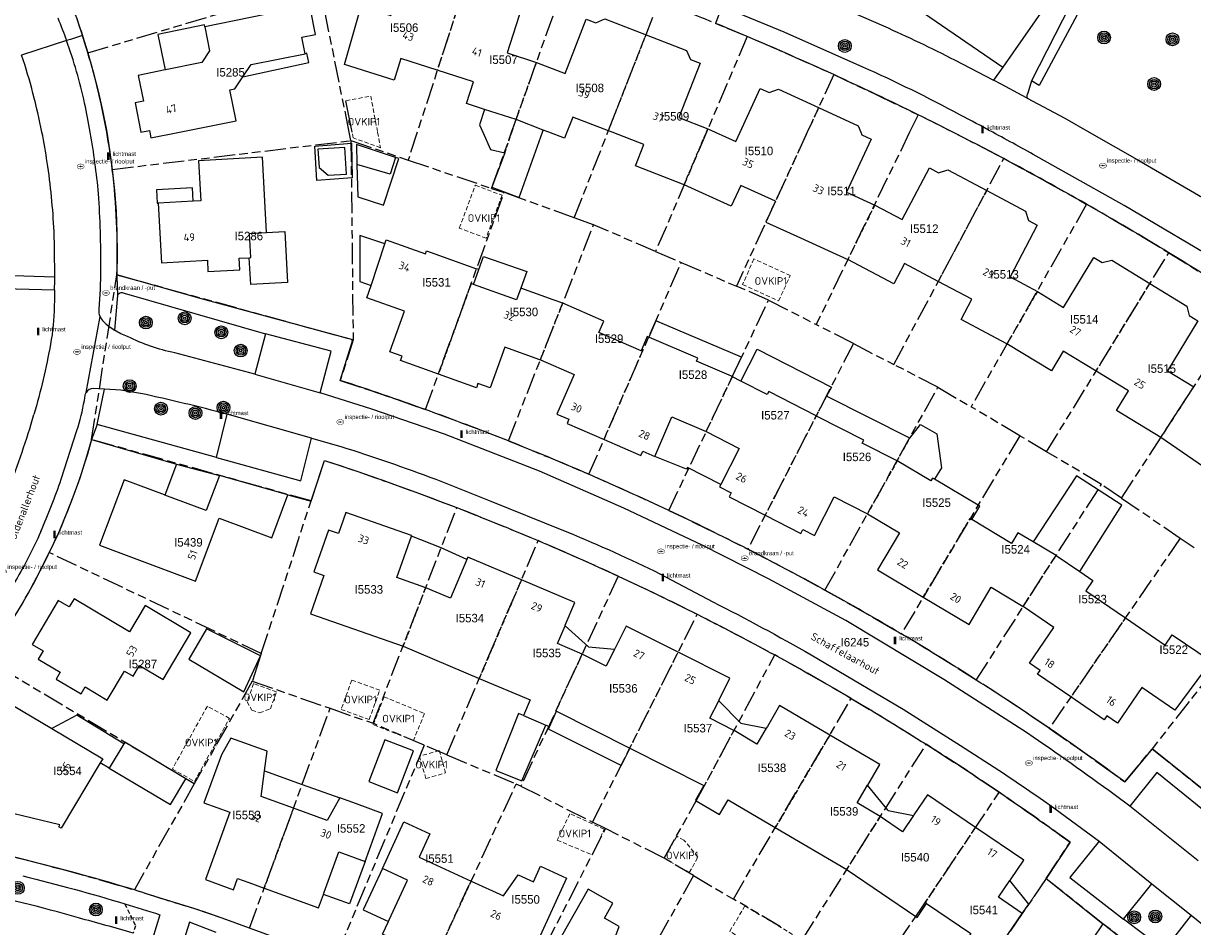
# Model space of a CAD drawing. Extents: x 168491 to 169507, y 481494 to 482503.
# Tile 72 of 108: x 169019 to 169156, y 481907 to 482013. Entities that reach past the tile are written whole.
import ezdxf
from ezdxf.enums import TextEntityAlignment as Align

# ---------------------------------------------------------------- set-up
doc = ezdxf.new("R2010")
doc.units = 0
doc.header["$LTSCALE"] = 0.5
doc.linetypes.add('KAD', pattern=[12, 5, -1, 2, -1, 2, -1])
doc.linetypes.add('STIPPELFIJN', pattern=[1.5, 1, -0.5])
doc.layers.get('0').update_dxf_attribs({"linetype": 'CONTINUOUS'})
for name, color, linetype in [('G01', 3, 'KAD'), ('G_BTD', 3, 'CONTINUOUS'), ('G_GBIP1', 7, 'CONTINUOUS'), ('G_PNDMV', 1, 'CONTINUOUS'), ('G_VGO', 7, 'CONTINUOUS'), ('G_WGD', 2, 'CONTINUOUS'), ('GMV', 8, 'CONTINUOUS'), ('LSHD', 7, 'CONTINUOUS'), ('NAR', 7, 'CONTINUOUS'), ('ORL', 7, 'CONTINUOUS'), ('OVKIP1', 7, 'CONTINUOUS'), ('PPAL', 7, 'CONTINUOUS'), ('PPUT', 7, 'CONTINUOUS'), ('PVGO', 7, 'CONTINUOUS'), ('Z01', 2, 'CONTINUOUS')]:
    doc.layers.add(name, color=color, linetype=linetype)
doc.layers.add('OBWVM', color=7, linetype='CONTINUOUS', lineweight=70)
doc.styles.add('ISO', font='isocpeur.ttf', dxfattribs={"height": 1})

# ---------------------------------------------------------------- blocks, each defined once
blk = doc.blocks.new('put')
at = {"linetype": 'ByBlock', "lineweight": -2}
h = blk.add_hatch(color=0, dxfattribs=at)
h.dxf.hatch_style = 1
edge = h.paths.add_edge_path()
edge.add_spline(control_points=[(0.44, 0), (0.44, 0.04), (0.43, 0.09), (0.36, 0.2), (0.28, 0.26), (0.09, 0.32), (-0.02, 0.33), (-0.22, 0.29), (-0.31, 0.24), (-0.42, 0.12), (-0.44, 0.06), (-0.44, -0.06), (-0.42, -0.12), (-0.33, -0.22), (-0.28, -0.26), (-0.1, -0.33), (0.04, -0.33), (0.27, -0.27), (0.37, -0.2), (0.43, -0.08), (0.44, -0.04), (0.44, 0)], knot_values=[0, 0, 0, 0, 0.380029, 0.380029, 1.118666, 1.118666, 1.857303, 1.857303, 2.59594, 2.59594, 3.13294, 3.13294, 3.66994, 3.66994, 4.20694, 4.20694, 5.079565, 5.079565, 5.952189, 5.952189, 6.283185, 6.283185, 6.283185, 6.283185], degree=3, periodic=0)
edge = h.paths.add_edge_path(flags=16)
edge.add_ellipse((0, 0), major_axis=(0.392, 0), ratio=0.689655, start_angle=0, end_angle=360)
h = blk.add_hatch(color=0, dxfattribs=at)
h.dxf.hatch_style = 1
h.paths.add_polyline_path([(-0.1, 0, -0.096396), (-0.09, 0.04), (-0.25, 0.04, 1), (-0.25, -0.04), (-0.09, -0.04, -0.096396)])
at = {"linetype": 'ByBlock', "lineweight": -2, "true_color": 0x681648}
h = blk.add_hatch(color=219, dxfattribs=at)
h.dxf.hatch_style = 1
h.paths.add_polyline_path([(0.1, 0, 1), (-0.1, 0, 1)])
at = {"linetype": 'ByBlock', "lineweight": -2}
h = blk.add_hatch(color=0, dxfattribs=at)
h.dxf.hatch_style = 1
h.paths.add_polyline_path([(0.25, 0.04), (0.09, 0.04, -0.096396), (0.1, 0, -0.096396), (0.09, -0.04), (0.25, -0.04, 1)])
at = {"color": 0, "linetype": 'ByBlock', "lineweight": -2}
blk.add_attdef('PUT', (0.5, 0.35), '', height=0.5, dxfattribs=at)
blk = doc.blocks.new('PAAL')
at = {"linetype": 'ByBlock', "lineweight": -2}
h = blk.add_hatch(color=0, dxfattribs=at)
h.dxf.hatch_style = 1
h.paths.add_polyline_path([(0.15, 0.8), (-0.15, 0.8), (-0.15, -0.1), (0, -0.1, -0.414214), (-0.1, 0, -1), (0.1, 0, -0.414214), (0, -0.1), (0.15, -0.1)])
at = {"linetype": 'ByBlock', "lineweight": -2, "true_color": 0x681648}
h = blk.add_hatch(color=219, dxfattribs=at)
h.dxf.hatch_style = 1
h.paths.add_polyline_path([(-0.1, 0, 1), (0.1, 0, 1)])
at = {"color": 0, "linetype": 'ByBlock', "lineweight": -2}
blk.add_attdef('PAAL', (0.5, 0.35), '', height=0.5, dxfattribs=at)
blk = doc.blocks.new('BOOM')
at = {"color": 0}
for radius in [0.75, 0.55, 0.35, 0.15]:
    blk.add_circle((0, 0), radius, dxfattribs=at)

msp = doc.modelspace()

# ---------------------------------------------------------------- linework, layer by layer
at = {"layer": 'G01'}
for p, q in [((169072.832, 482022.844), (169065.4355, 482000)), ((169076.5036, 482000), (169083.365, 482019.284)), ((169026.814, 482009.314), (169053.944, 482017.436)), ((169057.4624, 482000), (169053.944, 482017.436)), ((169087.7845, 482000), (169093.826, 482015.398)), ((169104.115, 482011.226), (169099.3418, 482000)), ((169114.277, 482006.752), (169111.172, 482000)), ((169124.174, 482002.045), (169123.1804, 482000)), ((169029.675, 481995.637), (169057.662, 481999.011)), ((169057.662, 481999.011), (169057.4624, 482000)), ((169057.662, 481999.011), (169057.92, 481975.634)), ((169057.662, 481999.011), (169064.378, 481996.734)), ((169065.4355, 482000), (169064.378, 481996.734)), ((169074.161, 481993.416), (169076.5036, 482000)), ((169083.844, 481989.957), (169087.7845, 482000)), ((169099.3418, 482000), (169093.392, 481986.007)), ((169111.172, 482000), (169102.863, 481981.932)), ((169123.1804, 482000), (169112.218, 481977.437)), ((169064.378, 481996.734), (169074.161, 481993.416)), ((169121.332, 481972.747), (169134.212, 481996.903)), ((169074.161, 481993.416), (169075.619, 481992.922)), ((169066.415, 481967.453), (169075.619, 481992.922)), ((169083.844, 481989.957), (169075.619, 481992.922)), ((169143.925, 481991.549), (169130.383, 481967.777)), ((169086.121, 481989.136), (169083.844, 481989.957)), ((169076.126, 481963.779), (169086.121, 481989.136)), ((169093.392, 481986.007), (169086.121, 481989.136)), ((169093.392, 481986.007), (169096.396, 481984.715)), ((169139.235, 481962.513), (169153.568, 481985.86)), ((169085.56, 481959.865), (169096.396, 481984.715)), ((169096.396, 481984.715), (169102.863, 481981.932)), ((169027.254, 481963.939), (169030.215, 481983.279)), ((169030.215, 481983.279), (169057.92, 481975.634)), ((169106.638, 481980.308), (169102.863, 481981.932)), ((169094.938, 481955.623), (169106.638, 481980.308)), ((169106.638, 481980.308), (169112.218, 481977.437)), ((169148.028, 481957.076), (169162.901, 481979.985)), ((169116.575, 481975.195), (169112.218, 481977.437)), ((169116.575, 481975.195), (169104.185, 481951.085)), ((169116.575, 481975.195), (169121.332, 481972.747)), ((169126.489, 481970.093), (169121.332, 481972.747)), ((169113.25, 481946.273), (169126.489, 481970.093)), ((169126.489, 481970.093), (169130.383, 481967.777)), ((169136.081, 481964.388), (169130.383, 481967.777)), ((169052.989, 481956.74), (169027.254, 481963.939)), ((169136.081, 481964.388), (169122.198, 481941.148)), ((169139.235, 481962.513), (169136.081, 481964.388)), ((169145.673, 481958.684), (169139.235, 481962.513)), ((169130.997, 481935.725), (169145.673, 481958.684)), ((169148.028, 481957.076), (169145.673, 481958.684)), ((169047.15, 481938.822), (169052.989, 481956.74)), ((169148.028, 481957.076), (169154.916, 481952.374)), ((169060.262, 481930.649), (169070.074, 481955.952)), ((169154.916, 481952.374), (169139.55, 481930.066)), ((169154.916, 481952.374), (169156.543, 481951.263)), ((169068.901, 481926.963), (169079.61, 481952.085)), ((169047.15, 481938.822), (169022.291, 481950.672)), ((169089.013, 481947.912), (169077.584, 481923.29)), ((169085.988, 481919.062), (169098.277, 481943.439)), ((169039.294, 481923.552), (169015.033, 481938.034)), ((169046.098, 481935.592), (169039.294, 481923.552)), ((169046.098, 481935.592), (169055.221, 481932.408)), ((169102.503, 481910.033), (169116.331, 481933.571)), ((169045.761, 481906.62), (169055.221, 481932.408)), ((169055.221, 481932.408), (169060.262, 481930.649)), ((169066.253, 481928.093), (169060.262, 481930.649)), ((169066.253, 481928.093), (169055.697, 481902.753)), ((169068.901, 481926.963), (169066.253, 481928.093)), ((169110.597, 481905.27), (169125.124, 481928.19)), ((169151.604, 481927.667), (169172.234, 481911.168)), ((169068.901, 481926.963), (169077.032, 481923.524)), ((169039.294, 481923.552), (169032.263, 481911.11)), ((169065.439, 481898.528), (169077.032, 481923.524)), ((169077.584, 481923.29), (169077.032, 481923.524)), ((169077.584, 481923.29), (169085.988, 481919.062)), ((169075.032, 481893.838), (169087.504, 481918.293)), ((169087.504, 481918.293), (169085.988, 481919.062)), ((169094.392, 481914.823), (169087.504, 481918.293)), ((169097.846, 481912.783), (169094.392, 481914.823)), ((169097.846, 481912.783), (169084.404, 481888.829)), ((169097.846, 481912.783), (169102.503, 481910.033)), ((169108.026, 481906.785), (169102.503, 481910.033))]:
    msp.add_line(p, q, dxfattribs=at)
for points in [[(169104.115, 482011.226), (169098.985, 482013.349), (169093.826, 482015.398)], [(169025.508, 482013.309), (169026.186, 482011.32), (169026.814, 482009.314)], [(169114.277, 482006.752), (169110.904, 482008.276), (169107.517, 482009.767), (169104.115, 482011.226)], [(169026.814, 482009.314), (169027.453, 482007.072), (169028.027, 482004.812), (169028.537, 482002.537), (169028.982, 482000.248), (169029.0228, 482000)], [(169114.277, 482006.752), (169119.242, 482004.434), (169124.174, 482002.045)], [(169128.2463, 482000), (169124.174, 482002.045)], [(169029.0228, 482000), (169029.361, 481997.947), (169029.675, 481995.637)], [(169134.212, 481996.903), (169133.37, 481997.35), (169128.788, 481999.728), (169128.2463, 482000)], [(169134.212, 481996.903), (169139.087, 481994.261), (169143.925, 481991.549)], [(169029.675, 481995.637), (169029.933, 481993.174), (169030.116, 481990.705), (169030.224, 481988.231), (169030.257, 481985.755), (169030.215, 481983.279)], [(169143.925, 481991.549), (169147.157, 481989.683), (169150.372, 481987.787), (169153.568, 481985.86)], [(169153.568, 481985.86), (169158.255, 481982.955), (169162.901, 481979.985)], [(169057.92, 481975.634), (169056.414, 481970.873), (169059.76, 481969.769), (169063.094, 481968.628), (169066.415, 481967.453)], [(169076.126, 481963.779), (169072.902, 481965.037), (169069.665, 481966.262), (169066.415, 481967.453)], [(169027.254, 481963.939), (169026.588, 481961.671), (169025.856, 481959.424), (169025.06, 481957.198), (169024.2, 481954.996), (169023.277, 481952.82), (169022.291, 481950.672)], [(169076.126, 481963.779), (169080.858, 481961.858), (169085.56, 481959.865)], [(169052.989, 481956.74), (169054.564, 481961.493), (169058.468, 481960.182), (169062.354, 481958.822), (169066.223, 481957.412), (169070.074, 481955.952)], [(169094.938, 481955.623), (169090.265, 481957.78), (169085.56, 481959.865)], [(169070.074, 481955.952), (169073.266, 481954.697), (169076.445, 481953.408), (169079.61, 481952.085)], [(169094.938, 481955.623), (169098.036, 481954.143), (169101.119, 481952.63), (169104.185, 481951.085)], [(169089.013, 481947.912), (169085.893, 481949.336), (169082.759, 481950.727), (169079.61, 481952.085)], [(169104.185, 481951.085), (169107.224, 481949.513), (169110.245, 481947.909), (169113.25, 481946.273)], [(169015.033, 481938.034), (169016.36, 481940.144), (169017.652, 481942.277), (169018.907, 481944.322), (169020.099, 481946.404), (169021.228, 481948.521), (169022.291, 481950.672)], [(169089.013, 481947.912), (169092.117, 481946.453), (169095.205, 481944.962), (169098.277, 481943.439)], [(169113.25, 481946.273), (169116.251, 481944.596), (169119.233, 481942.888), (169122.198, 481941.148)], [(169098.277, 481943.439), (169101.32, 481941.88), (169104.347, 481940.29), (169107.357, 481938.667)], [(169130.997, 481935.725), (169128.083, 481937.563), (169125.15, 481939.371), (169122.198, 481941.148)], [(169047.15, 481938.822), (169046.88, 481937.993), (169046.098, 481935.592)], [(169094.392, 481914.823), (169098.156, 481921.568), (169107.357, 481938.667)], [(169116.331, 481933.571), (169113.358, 481935.301), (169110.366, 481937), (169107.357, 481938.667)], [(169158.715, 481936.722), (169155.943, 481933.191), (169151.604, 481927.667)], [(169139.55, 481930.066), (169136.719, 481931.982), (169133.868, 481933.869), (169130.997, 481935.725)], [(169116.331, 481933.571), (169119.281, 481931.809), (169122.212, 481930.015), (169125.124, 481928.19)], [(169139.55, 481930.066), (169142.53, 481928), (169145.486, 481925.9), (169148.42, 481923.769), (169151.604, 481927.667)], [(169133.687, 481922.561), (169129.427, 481925.409), (169125.124, 481928.19)], [(169118.399, 481899.942), (169123.913, 481907.974), (169133.687, 481922.561)], [(169139.176, 481912.433), (169141.984, 481916.713), (169137.858, 481919.669), (169133.687, 481922.561)], [(169005.773, 481919.647), (169006.983, 481917.419), (169011.237, 481916.54), (169015.477, 481915.591), (169019.7, 481914.574), (169023.906, 481913.488), (169028.094, 481912.333), (169032.263, 481911.11)], [(169045.761, 481906.62), (169042.563, 481907.781), (169039.346, 481908.892), (169035.797, 481909.976), (169032.263, 481911.11)], [(169139.176, 481912.433), (169136.389, 481908.331), (169132.486, 481902.634)], [(169161.235, 481896.045), (169151.421, 481902.718), (169145.844, 481907.132), (169139.176, 481912.433)]]:
    msp.add_lwpolyline(points, dxfattribs=at)
at = {"layer": 'G_BTD', "linetype": 'Continuous', "lineweight": 25, "transparency": 33554687}
msp.add_lwpolyline([(169127.773, 482024.685), (169121.939, 482015.989), (169134.095, 482007.63)], dxfattribs=at)
at = {"layer": 'G_BTD', "linetype": 'STIPPELFIJN', "lineweight": -3, "transparency": 33554687}
msp.add_lwpolyline([(169031.141, 481909.475), (169032.39, 481906.901), (169032.139, 481906.031)], dxfattribs=at)
at = {"layer": 'G_GBIP1', "linetype": 'Continuous', "lineweight": 25, "transparency": 33554687}
for points in [[(169040.524, 482012.354), (169040.475, 482012.595), (169035.016, 482011.483), (169035.861, 482007.304)], [(169045.001, 482006.514), (169052.724, 482008.175), (169052.485, 482009.285), (169052.303, 482009.206)], [(169073.306, 482002.678), (169072.722, 482000.869), (169073.1156, 482000)], [(169080.1333, 482000), (169080.221, 482000.244)], [(169073.1156, 482000), (169074.036, 481997.968), (169075.702, 481997.566)], [(169075.702, 481997.566), (169074.19, 481993.547), (169077.382, 481992.346), (169080.1333, 482000)], [(169053.413, 481998.368), (169057.719, 481998.696), (169057.786, 481994.633), (169053.654, 481994.348), (169053.413, 481998.368)], [(169058.357, 481996.225), (169058.454, 481992.437)], [(169058.454, 481992.437), (169061.463, 481991.447), (169063.275, 481996.917), (169062.896, 481997.043)], [(169039.09, 481993.48), (169034.845, 481993.246), (169034.932, 481991.667), (169035.059, 481991.677)], [(169039.177, 481991.904), (169039.09, 481993.48)], [(169047.751, 481988.237), (169049.898, 481988.351), (169050.215, 481982.365), (169045.909, 481982.137), (169045.732, 481985.273)], [(169061.645, 481986.902), (169058.687, 481987.887), (169058.687, 481982.477), (169060.023, 481982.033)], [(169072.641, 481983.883), (169073.194, 481985.422), (169078.28, 481983.649), (169077.572, 481981.686)], [(169102.377, 481971.319), (169103.463, 481973.61), (169093.419, 481977.888), (169092.584, 481975.973)], [(169103.378, 481970.807), (169105.302, 481974.56), (169114.006, 481970.099), (169113.41, 481969.036)], [(169123.186, 481964.104), (169113.41, 481969.036)], [(169123.186, 481964.104), (169124.465, 481965.718), (169126.358, 481964.632), (169126.906, 481960.627), (169126.102, 481959.279)], [(169097.12, 481960.666), (169097.012, 481960.454), (169093.289, 481961.968)], [(169037.207, 481961.065), (169035.833, 481957.427)], [(169037.207, 481961.065), (169037.651, 481960.937), (169042.247, 481959.732)], [(169101.034, 481958.662), (169097.12, 481960.666)], [(169143.131, 481948.457), (169148.05, 481956.255), (169142.738, 481959.691), (169137.68, 481951.936)], [(169071.243, 481949.859), (169068.23, 481951.251), (169064.757, 481952.615)], [(169085.519, 481939.616), (169082.767, 481942.104)], [(169085.519, 481939.616), (169088.574, 481939.345)], [(169103.372, 481930.648), (169100.784, 481933.304)], [(169077.9, 481931.55), (169077.314, 481931.798), (169074.647, 481925.12), (169077.682, 481923.91), (169080.521, 481930.44)], [(169031.031, 481928.261), (169025.534, 481931.609), (169022.6, 481930.025)], [(169103.372, 481930.648), (169106.361, 481930.069)], [(169090.364, 481927.743), (169089.342, 481925.716), (169080.82, 481929.953), (169080.957, 481930.255)], [(169029.305, 481925.395), (169028.256, 481925.995)], [(169047.527, 481925.071), (169051.946, 481923.48), (169056.342, 481921.897)], [(169120.657, 481920.424), (169118.253, 481923.393)], [(169120.657, 481920.424), (169123.619, 481919.82)], [(169059.312, 481914.452), (169057.497, 481909.467), (169054.445, 481910.577)], [(169061.351, 481913.626), (169059.106, 481908.751), (169062.049, 481907.388)], [(169137.142, 481909.44), (169134.93, 481912.206)], [(169136.389, 481908.331), (169137.146, 481909.435), (169137.142, 481909.44)]]:
    msp.add_lwpolyline(points, dxfattribs=at)
at = {"layer": 'G_GBIP1', "linetype": 'STIPPELFIJN', "lineweight": -3, "transparency": 33554687}
for points in [[(169076.5283, 482000), (169077.029, 482001.475)], [(169075.702, 481997.566), (169076.5283, 482000)], [(169113.41, 481969.036), (169112.22, 481966.721)], [(169121.714, 481961.434), (169123.186, 481964.104)]]:
    msp.add_lwpolyline(points, dxfattribs=at)
at = {"layer": 'G_PNDMV', "linetype": 'Continuous', "lineweight": 25, "transparency": 33554687}
for points in [[(169067.788, 482007.268), (169063.528, 482008.635), (169062.717, 482006.088), (169056.887, 482007.948), (169058.87, 482014.794), (169062.348, 482013.7), (169064.444, 482020.218), (169065.581, 482019.844), (169066.593, 482020.371), (169071.516, 482018.78)], [(169071.516, 482018.78), (169076.41, 482017.198), (169076.938, 482016.189), (169078.066, 482015.822), (169075.969, 482009.305), (169079.415, 482008.198)], [(169051.276, 482014.323), (169051.233, 482014.536), (169040.524, 482012.354)], [(169052.303, 482009.206), (169051.912, 482011.154), (169053.514, 482011.476), (169052.878, 482014.644), (169051.276, 482014.323)], [(169079.415, 482008.198), (169082.786, 482006.892), (169085.261, 482013.279), (169086.371, 482012.849), (169087.418, 482013.303), (169092.265, 482011.421)], [(169040.524, 482012.354), (169041.076, 482009.551), (169040.177, 482008.177), (169035.934, 482007.319), (169035.861, 482007.304)], [(169092.265, 482011.421), (169097.03, 482009.57), (169097.49, 482008.528), (169098.605, 482008.096), (169096.131, 482001.713), (169099.501, 482000.396)], [(169045.001, 482006.514), (169045.947, 482007.931), (169052.303, 482009.206)], [(169035.861, 482007.304), (169032.724, 482006.67), (169033.336, 482003.629), (169032.362, 482003.433), (169033.043, 482000.009), (169034.024, 482000.206), (169034.066, 482000)], [(169073.306, 482002.678), (169071.225, 482003.35), (169072.049, 482005.9), (169067.788, 482007.268)], [(169077.029, 482001.475), (169073.306, 482002.678)], [(169087.85, 482000.168), (169083.681, 482001.778), (169082.987, 482000)], [(169112.497, 482002.881), (169117.16, 482000.75), (169117.446, 482000)], [(169080.221, 482000.244), (169077.029, 482001.475)], [(169080.221, 482000.244), (169077.029, 482001.475)], [(169099.501, 482000.396), (169100.366, 482000)], [(169034.066, 482000), (169034.201, 481999.328), (169037.541, 482000)], [(169082.987, 482000), (169082.708, 481999.284), (169080.852, 482000)], [(169088.286, 482000), (169087.85, 482000.168)], [(169096.723, 481993.84), (169091.045, 481996.051), (169092.021, 481998.558), (169088.286, 482000)], [(169100.366, 482000), (169102.78, 481998.895), (169103.285, 482000)], [(169117.446, 482000), (169117.569, 481999.677), (169118.65, 481999.181), (169115.788, 481992.947), (169119.078, 481991.436)], [(169057.144, 481995.08), (169056.957, 481998.194), (169053.798, 481998.005), (169053.926, 481995.87), (169054.982, 481994.964), (169057.144, 481995.08)], [(169062.896, 481997.043), (169058.297, 481998.578), (169058.357, 481996.225)], [(169047.751, 481988.237), (169047.284, 481997.065), (169039.798, 481996.661), (169040.043, 481991.952), (169039.177, 481991.904)], [(169062.896, 481997.043), (169062.244, 481995.089), (169058.357, 481996.225)], [(169119.078, 481991.436), (169122.287, 481989.748), (169125.493, 481995.802), (169126.546, 481995.251), (169127.64, 481995.583), (169132.211, 481993.151)], [(169107.447, 481991.899), (169103.379, 481993.759), (169102.264, 481991.328), (169096.723, 481993.84)], [(169132.211, 481993.151), (169136.756, 481990.733), (169137.102, 481989.632), (169138.139, 481989.087), (169134.947, 481983.015), (169138.152, 481981.33)], [(169039.177, 481991.904), (169035.059, 481991.677)], [(169035.059, 481991.677), (169035.431, 481984.692), (169040.822, 481984.996)], [(169107.447, 481991.899), (169106.333, 481989.461), (169110.395, 481987.604), (169115.924, 481985.065)], [(169045.732, 481985.273), (169045.907, 481985.283), (169045.753, 481988.132), (169047.751, 481988.237)], [(169060.023, 481982.033), (169061.645, 481986.902)], [(169061.645, 481986.902), (169061.799, 481987.365), (169066.394, 481985.729), (169066.526, 481986.081), (169072.386, 481983.975)], [(169040.822, 481984.996), (169040.895, 481983.641), (169044.642, 481983.871), (169044.558, 481985.207), (169045.732, 481985.273)], [(169138.152, 481981.33), (169141.212, 481979.437), (169144.766, 481985.318), (169145.772, 481984.703), (169146.88, 481984.972), (169151.351, 481982.249)], [(169072.015, 481982.142), (169072.641, 481983.883)], [(169072.641, 481983.883), (169072.386, 481983.975)], [(169126.53, 481982.496), (169122.57, 481984.597), (169121.317, 481982.225), (169115.924, 481985.065)], [(169134.592, 481975.167), (169129.228, 481978.032), (169130.49, 481980.396), (169126.53, 481982.496)], [(169067.921, 481971.619), (169063.487, 481973.21), (169063.67, 481973.72), (169062.225, 481974.238), (169063.933, 481979.001), (169059.538, 481980.577), (169060.023, 481982.033)], [(169077.572, 481981.686), (169077.08, 481980.321), (169072.015, 481982.142)], [(169082.496, 481979.939), (169081.375, 481980.337), (169077.572, 481981.686)], [(169151.351, 481982.249), (169155.698, 481979.601), (169155.972, 481978.498), (169156.991, 481977.873), (169153.405, 481972.022), (169156.513, 481970.146)], [(169091.687, 481974.368), (169086.727, 481976.504), (169087.309, 481977.832), (169082.496, 481979.939)], [(169092.584, 481975.973), (169092.403, 481976.051), (169091.687, 481974.368)], [(169102.377, 481971.319), (169102.282, 481971.36), (169098.179, 481973.138), (169098.33, 481973.486), (169092.676, 481975.933), (169092.584, 481975.973)], [(169079.872, 481973.283), (169079.803, 481973.313), (169075.689, 481974.78), (169073.985, 481970.021), (169072.554, 481970.534), (169072.371, 481970.023), (169067.921, 481971.619)], [(169145.035, 481971.96), (169141.192, 481974.297), (169139.8, 481972.012), (169134.592, 481975.167)], [(169079.872, 481973.283), (169083.833, 481971.573), (169081.824, 481966.918), (169083.221, 481966.315), (169083.005, 481965.815), (169087.34, 481963.947)], [(169152.646, 481964.189), (169147.441, 481967.361), (169148.835, 481969.65), (169145.035, 481971.96)], [(169102.389, 481971.314), (169102.377, 481971.319)], [(169103.378, 481970.807), (169102.389, 481971.314)], [(169112.22, 481966.721), (169106.648, 481969.569), (169106.471, 481969.222), (169103.378, 481970.807)], [(169093.289, 481961.968), (169095.309, 481966.609), (169099.316, 481964.877)], [(169121.714, 481961.434), (169117.616, 481963.529), (169117.792, 481963.872), (169112.343, 481966.658), (169112.22, 481966.721)], [(169099.316, 481964.877), (169103.206, 481962.903), (169101.034, 481958.662)], [(169087.34, 481963.947), (169091.667, 481962.083), (169091.88, 481962.576), (169093.289, 481961.968)], [(169162.855, 481960.4), (169159.178, 481962.935), (169157.654, 481960.739), (169152.646, 481964.189)], [(169126.102, 481959.279), (169125.861, 481959.423), (169125.661, 481959.088), (169121.714, 481961.434)], [(169035.833, 481957.427), (169035.795, 481957.441), (169031.063, 481959.22), (169028.179, 481951.548), (169039.43, 481947.337), (169042.196, 481954.726), (169048.386, 481952.409), (169050.261, 481957.469)], [(169042.247, 481959.732), (169040.687, 481955.601), (169035.833, 481957.427)], [(169050.261, 481957.469), (169042.247, 481959.732)], [(169131.21, 481956.233), (169126.102, 481959.279)], [(169101.034, 481958.662), (169100.899, 481958.398), (169102.255, 481957.704), (169102.011, 481957.227), (169106.23, 481955.065)], [(169106.23, 481955.065), (169110.421, 481952.918), (169110.666, 481953.397), (169112.022, 481952.703), (169114.33, 481957.202), (169118.224, 481955.223)], [(169064.757, 481952.615), (169064.758, 481952.616), (169064.78, 481952.68), (169057.047, 481955.394), (169056.187, 481952.92), (169055.037, 481953.322), (169053.312, 481948.406), (169054.476, 481947.997), (169052.915, 481943.505), (169063.799, 481939.686)], [(169118.224, 481955.223), (169121.976, 481952.988), (169119.396, 481948.647), (169124.77, 481945.453)], [(169130.481, 481954.543), (169131.415, 481956.111), (169131.21, 481956.233)], [(169137.68, 481951.936), (169135.874, 481953.003), (169135.131, 481951.746), (169130.481, 481954.543)], [(169066.428, 481946.55), (169063.037, 481947.743), (169064.757, 481952.615)], [(169140.362, 481950.351), (169137.68, 481951.936)], [(169071.243, 481949.859), (169069.319, 481945.323), (169066.428, 481946.55)], [(169077.648, 481947.482), (169071.365, 481950.147), (169071.243, 481949.859)], [(169140.362, 481950.351), (169143.131, 481948.457)], [(169143.131, 481948.457), (169144.669, 481947.404), (169143.858, 481946.189), (169148.475, 481943.023)], [(169082.767, 481942.104), (169082.795, 481942.17), (169083.919, 481944.821), (169077.648, 481947.482)], [(169124.77, 481945.453), (169130.144, 481942.259), (169132.73, 481946.61), (169136.49, 481944.36)], [(169024.633, 481944.3), (169023.34, 481945.068), (169020.273, 481939.905), (169021.564, 481939.137), (169020.996, 481938.181), (169023.575, 481936.648), (169023.094, 481935.84), (169026.017, 481934.103), (169026.497, 481934.911), (169029.076, 481933.378), (169031.099, 481936.782), (169032.131, 481936.169), (169032.872, 481937.415), (169035.631, 481935.775), (169038.903, 481941.275), (169033.535, 481944.476), (169031.7, 481941.386), (169025.193, 481945.242), (169024.633, 481944.3)], [(169142.085, 481933.748), (169138.19, 481936.415), (169138.493, 481936.861), (169137.246, 481937.714), (169140.097, 481941.891), (169136.49, 481944.36)], [(169148.475, 481943.023), (169153.124, 481939.834), (169153.945, 481941.041), (169158.521, 481937.928), (169154.276, 481932.21), (169150.413, 481934.852), (169147.551, 481930.667), (169146.296, 481931.525), (169145.991, 481931.073), (169142.085, 481933.748)], [(169047.038, 481938.585), (169040.72, 481941.721), (169038.634, 481938.168), (169045.12, 481934.358), (169047.038, 481938.585)], [(169084.771, 481938.773), (169081.874, 481939.997), (169082.767, 481942.104)], [(169096.032, 481938.986), (169089.928, 481942.056), (169088.593, 481939.383), (169088.574, 481939.345)], [(169063.799, 481939.686), (169072.717, 481935.914)], [(169088.574, 481939.345), (169087.583, 481937.361), (169084.771, 481938.773)], [(169100.784, 481933.304), (169100.827, 481933.39), (169102.107, 481935.93), (169096.032, 481938.986)], [(169072.717, 481935.914), (169078.68, 481933.391), (169077.9, 481931.55)], [(169102.584, 481929.797), (169102.546, 481929.82), (169099.745, 481931.245), (169100.784, 481933.304)], [(169028.256, 481925.995), (169023.695, 481918.35), (169023.421, 481918.512), (169023.537, 481918.729), (169017.055, 481920.3), (169017.072, 481920.368), (169015.649, 481920.996), (169014.546, 481922.116), (169013.942, 481923.563), (169013.94, 481925.127), (169014.484, 481926.594), (169015.32, 481927.965), (169015.263, 481928.003), (169017.902, 481932.445), (169017.63, 481932.61), (169017.798, 481932.883), (169022.6, 481930.025)], [(169080.957, 481930.255), (169081.783, 481932.073)], [(169081.783, 481932.073), (169090.364, 481927.743)], [(169113.807, 481929.274), (169107.935, 481932.737), (169106.49, 481930.287), (169106.361, 481930.069)], [(169077.9, 481931.55), (169080.521, 481930.44)], [(169080.521, 481930.44), (169080.84, 481930.305)], [(169080.84, 481930.305), (169080.957, 481930.255)], [(169022.6, 481930.025), (169028.548, 481926.485), (169028.256, 481925.995)], [(169106.361, 481930.069), (169105.268, 481928.215), (169102.584, 481929.797)], [(169118.253, 481923.393), (169118.259, 481923.403), (169119.678, 481925.811), (169113.807, 481929.274)], [(169029.305, 481925.395), (169036.513, 481921.113), (169038.305, 481924.152), (169031.131, 481928.427), (169031.031, 481928.261)], [(169031.031, 481928.261), (169029.305, 481925.395)], [(169047.527, 481925.071), (169047.821, 481927.392), (169043.592, 481928.914), (169042.489, 481926.971), (169040.422, 481921.338), (169043.476, 481920.228), (169041.079, 481913.63), (169040.601, 481912.316), (169043.897, 481911.118), (169044.375, 481912.433), (169045.686, 481911.956), (169047.479, 481911.304)], [(169059.757, 481923.804), (169063.121, 481922.509), (169065.013, 481927.426), (169061.649, 481928.721), (169059.757, 481923.804)], [(169090.364, 481927.743), (169099.056, 481923.357)], [(169050.922, 481920.689), (169047.147, 481922.073), (169047.527, 481925.071)], [(169099.056, 481923.357), (169098.07, 481921.62), (169098.156, 481921.569)], [(169119.734, 481919.719), (169117.022, 481921.302), (169118.253, 481923.393)], [(169130.917, 481918.426), (169125.28, 481922.262), (169123.669, 481919.894), (169123.619, 481919.82)], [(169056.342, 481921.897), (169054.859, 481919.245), (169050.922, 481920.689)], [(169059.312, 481914.452), (169061.359, 481920.073), (169058.299, 481921.184), (169056.342, 481921.897)], [(169098.156, 481921.569), (169100.892, 481919.941), (169101.901, 481921.655), (169107.425, 481918.411)], [(169123.619, 481919.82), (169122.334, 481917.933), (169119.734, 481919.719)], [(169061.351, 481913.626), (169063.861, 481919.076), (169066.902, 481917.685), (169065.65, 481914.954), (169071.754, 481912.144)], [(169107.425, 481918.411), (169115.806, 481913.488)], [(169134.93, 481912.206), (169134.986, 481912.288), (169136.553, 481914.591), (169130.917, 481918.426)], [(169054.445, 481910.577), (169054.536, 481910.827), (169056.257, 481915.562), (169059.312, 481914.452)], [(169071.754, 481912.144), (169075.557, 481910.394), (169077.258, 481912.886), (169079.069, 481912.068), (169079.904, 481913.884), (169082.946, 481912.478), (169079.601, 481905.211)], [(169062.049, 481907.388), (169062.143, 481907.591), (169064.308, 481912.265), (169061.351, 481913.626)], [(169115.806, 481913.488), (169115.846, 481913.465), (169123.913, 481907.974)], [(169047.479, 481911.304), (169053.866, 481908.983), (169054.445, 481910.577)], [(169091.734, 481901.891), (169088.076, 481903.954), (169089.109, 481906.812), (169087.39, 481907.796), (169088.377, 481909.539), (169085.464, 481911.194), (169081.535, 481904.225), (169084.377, 481902.628), (169080.944, 481896.517), (169086.848, 481893.185)], [(169136.389, 481908.331), (169133.605, 481910.259), (169134.93, 481912.206)], [(169123.913, 481907.974), (169124.07, 481907.867), (169125.169, 481909.499)], [(169125.169, 481909.499), (169130.345, 481906.002), (169129.252, 481904.384), (169128.105, 481902.688)], [(169067.541, 481903.06), (169061.362, 481905.905), (169062.049, 481907.388)], [(169132.437, 481902.564), (169136.389, 481908.331)], [(169145.844, 481907.132), (169143.393, 481903.511)], [(169151.421, 481902.718), (169145.844, 481907.132)]]:
    msp.add_lwpolyline(points, dxfattribs=at)
at = {"layer": 'G_PNDMV', "linetype": 'STIPPELFIJN', "lineweight": -3, "transparency": 33554687}
for points in [[(169071.516, 482018.78), (169067.788, 482007.268)], [(169087.85, 482000.168), (169092.265, 482011.421)], [(169077.029, 482001.475), (169079.415, 482008.198)], [(169112.497, 482002.881), (169111.172, 482000)], [(169099.342, 482000), (169099.501, 482000.396)], [(169096.723, 481993.84), (169099.342, 482000)], [(169111.172, 482000), (169107.447, 481991.899)], [(169132.211, 481993.151), (169126.53, 481982.496)], [(169119.078, 481991.436), (169115.924, 481985.065)], [(169072.015, 481982.142), (169071.757, 481982.235), (169067.921, 481971.619)], [(169138.152, 481981.33), (169134.592, 481975.167)], [(169145.035, 481971.96), (169151.351, 481982.249)], [(169079.872, 481973.283), (169082.496, 481979.939)], [(169087.34, 481963.947), (169091.853, 481974.297), (169091.687, 481974.368)], [(169099.316, 481964.877), (169102.389, 481971.314)], [(169152.646, 481964.189), (169156.513, 481970.146)], [(169112.22, 481966.721), (169106.23, 481955.065)], [(169121.714, 481961.434), (169118.224, 481955.223)], [(169124.77, 481945.453), (169130.275, 481954.667), (169130.481, 481954.543)], [(169136.49, 481944.36), (169140.362, 481950.351)], [(169077.648, 481947.482), (169072.717, 481935.914)], [(169063.799, 481939.686), (169066.428, 481946.55)], [(169148.475, 481943.023), (169142.085, 481933.748)], [(169084.771, 481938.773), (169081.682, 481932.119), (169081.783, 481932.073)], [(169090.364, 481927.743), (169096.032, 481938.986)], [(169099.056, 481923.357), (169099.105, 481923.332), (169102.584, 481929.797)], [(169113.807, 481929.274), (169107.425, 481918.411)], [(169050.922, 481920.689), (169047.479, 481911.304)], [(169115.806, 481913.488), (169119.734, 481919.719)], [(169125.169, 481909.499), (169125.008, 481909.608), (169130.917, 481918.426)], [(169071.754, 481912.144), (169067.541, 481903.06)]]:
    msp.add_lwpolyline(points, dxfattribs=at)
at = {"layer": 'G_VGO', "linetype": 'Continuous', "lineweight": 25, "transparency": 33554687}
for points in [[(169141.95, 482016.361), (169143.658, 482015.289), (169138.359, 482005.481), (169137.464, 482006.041)], [(169141.35, 482015.193), (169141.986, 482014.892), (169137.464, 482006.041)]]:
    msp.add_lwpolyline(points, dxfattribs=at)
at = {"layer": 'G_WGD', "linetype": 'Continuous', "lineweight": 25, "transparency": 33554687}
for points in [[(169023.168, 482019.163, -0.02556548), (169026.18, 482011.34)], [(169104.115, 482011.226, 0.00258377), (169100.404, 482012.77)], [(169026.814, 482009.314, 0.00595744), (169026.18, 482011.34)], [(169114.277, 482006.752, 0.00726099), (169104.115, 482011.226)], [(169120.124, 482012.463, -0.01419897), (169128.449, 482008.479)], [(169021.4299, 482000, 0.03122362), (169019.042, 482009.058)], [(169029.026, 482000, 0.02918892), (169026.814, 482009.314)], [(169124.174, 482002.045, 0.00714381), (169114.277, 482006.752)], [(169137.03, 482004.588, 0.22789019), (169136.965, 482003.996)], [(169128.254, 482000, 0.00313562), (169124.174, 482002.045)], [(169128.254, 482000, 0.00313562), (169124.174, 482002.045)], [(169022.042, 481996.465, 0.01194821), (169021.4299, 482000, 0.01194821)], [(169029.675, 481995.637, 0.01353027), (169029.026, 482000)], [(169029.675, 481995.637, 0.01353027), (169029.026, 482000)], [(169134.212, 481996.903, 0.00452934), (169128.254, 482000)], [(169134.212, 481996.903, 0.00452934), (169128.254, 482000)], [(169022.847, 481988.35, 0.02600207), (169022.042, 481996.465)], [(169143.925, 481991.549, 0.00722488), (169134.212, 481996.903)], [(169030.215, 481983.279, 0.03786862), (169029.675, 481995.637)], [(169153.568, 481985.86, 0.00716873), (169143.925, 481991.549)], [(169022.925, 481983.003, 0.00935178), (169022.847, 481988.35)], [(169162.901, 481979.985, 0.00696856), (169153.568, 481985.86)], [(169022.912, 481981.507, -0.00361193), (169022.871, 481979.564)], [(169030.296, 481980.826, -0.47317399), (169031.055, 481981.119)], [(169022.871, 481979.564, -0.03893525), (169022.433, 481975.144)], [(169031.464, 481976.022, -0.05274014), (169029.942, 481976.77)], [(169037.002, 481974.11, -0.06498924), (169031.464, 481976.022)], [(169022.433, 481975.144, -0.02676341), (169020.492, 481966.886)], [(169066.415, 481967.453, 0.00798826), (169056.414, 481970.873)], [(169043.153, 481966.922, 0.00936258), (169033.002, 481969.361)], [(169076.126, 481963.779, 0.00783458), (169066.415, 481967.453)], [(169017.5, 481958.087, 0.02181071), (169020.492, 481966.886)], [(169027.254, 481963.939, -0.04333816), (169022.291, 481950.672)], [(169085.56, 481959.865, 0.00763679), (169076.126, 481963.779)], [(169054.564, 481961.493, -0.0128081), (169070.074, 481955.952)], [(169094.938, 481955.623, 0.00765479), (169085.56, 481959.865)], [(169070.074, 481955.952, -0.00810298), (169079.61, 481952.085)], [(169104.185, 481951.085, 0.00803186), (169094.938, 481955.623)], [(169079.61, 481952.085, -0.00796496), (169089.013, 481947.912)], [(169113.25, 481946.273, 0.00797827), (169104.185, 481951.085)], [(169017.652, 481942.277, 0.03037973), (169022.291, 481950.672)], [(169089.013, 481947.912, -0.00791179), (169098.277, 481943.439)], [(169122.198, 481941.148, 0.00790266), (169113.25, 481946.273)], [(169098.277, 481943.439, -0.00793679), (169107.357, 481938.667)], [(169130.997, 481935.725, 0.00786586), (169122.198, 481941.148)], [(169107.357, 481938.667, -0.00798078), (169116.331, 481933.571)], [(169139.55, 481930.066, 0.00786957), (169130.997, 481935.725)], [(169116.331, 481933.571, -0.00805185), (169125.124, 481928.19)], [(169148.42, 481923.769, 0.00823934), (169139.55, 481930.066)], [(169125.124, 481928.19, -0.00776843), (169133.687, 481922.561)], [(169133.687, 481922.561, -0.00770743), (169141.984, 481916.713)], [(169032.263, 481911.11, 0.02348821), (169008, 481917.216)], [(169019.192, 481912.747, -0.01321721), (169031.141, 481909.475)], [(169039.346, 481908.892, -0.00703269), (169032.263, 481911.11)], [(169025.701, 481907.831, 0.02040253), (169012.46, 481911.085)], [(169031.141, 481909.475, -0.00442315), (169035.235, 481908.197)], [(169032.139, 481906.031, 0.00435608), (169025.701, 481907.831)]]:
    msp.add_lwpolyline(points, format="xyb", dxfattribs=at)
for points in [[(169106.589, 482018.401), (169120.124, 482012.463)], [(169140.257, 482016.479), (169134.095, 482007.63)], [(169128.449, 482008.479), (169133.029, 482006.098)], [(169134.095, 482007.63), (169133.029, 482006.098)], [(169137.464, 482006.041), (169137.03, 482004.588)], [(169136.965, 482003.996), (169141.363, 482001.63), (169144.2156, 482000)], [(169144.2156, 482000), (169149.842, 481996.785), (169158.252, 481991.926)], [(169022.925, 481983.003), (169009.543, 481983.411)], [(169056.414, 481970.873), (169057.872, 481975.649), (169040.129, 481980.465), (169030.215, 481983.279)], [(169009.409, 481981.842), (169022.912, 481981.507)], [(169031.055, 481981.119), (169047.648, 481976.363)], [(169030.296, 481980.826), (169029.942, 481976.77)], [(169047.648, 481976.363), (169046.376, 481971.627)], [(169046.376, 481971.627), (169037.002, 481974.11)], [(169027.887, 481965.716), (169028.75, 481969.854)], [(169033.002, 481969.361), (169030.689, 481969.732), (169028.75, 481969.854)], [(169041.894, 481961.827), (169043.153, 481966.922)], [(169041.894, 481961.827), (169027.887, 481965.716)], [(169027.254, 481963.939), (169037.207, 481961.065)], [(169050.261, 481957.469), (169052.989, 481956.703), (169054.564, 481961.493)], [(169172.234, 481911.168), (169151.636, 481927.641), (169151.604, 481927.667), (169148.42, 481923.769)], [(169141.984, 481916.713), (169139.176, 481912.433)], [(169139.176, 481912.433), (169145.844, 481907.132)], [(169148.272, 481907.656), (169151.579, 481911.814)], [(169151.579, 481911.814), (169156.208, 481908.143)], [(169121.587, 481869.421), (169114.977, 481874.824), (169114.927, 481874.865), (169111.942, 481870.844), (169108.101, 481873.721), (169105.244, 481875.736), (169102.503, 481877.612), (169099.662, 481879.536), (169096.883, 481881.34), (169090.277, 481885.425), (169087.378, 481887.138), (169084.388, 481888.838), (169081.364, 481890.528), (169078.489, 481892.057), (169071.56, 481895.602), (169068.544, 481897.096), (169065.473, 481898.513), (169062.44, 481899.879), (169059.249, 481901.289), (169052.099, 481904.218), (169048.963, 481905.427), (169045.774, 481906.615), (169042.563, 481907.781), (169039.346, 481908.892)], [(169035.235, 481908.197), (169034.388, 481905.374)], [(169041.862, 481906.116), (169038.724, 481907.327), (169037.789, 481904.332)], [(169153.028, 481904.084), (169148.272, 481907.656)], [(169156.208, 481908.143), (169153.028, 481904.084)]]:
    msp.add_lwpolyline(points, dxfattribs=at)
at = {"layer": 'G_WGD', "lineweight": -3, "transparency": 33554687}
for points in [[(169101.171, 482014.745), (169100.404, 482012.77)], [(169117.682, 482007.65), (169108.464, 482011.721), (169101.171, 482014.745)], [(169026.18, 482011.34), (169024.76, 482010.886), (169024.311, 482010.75)], [(169024.311, 482010.75), (169019.042, 482009.058)], [(169136.965, 482003.996), (169136.356, 482004.324), (169133.891, 482005.65), (169133.029, 482006.098)], [(169173.999, 481975.267), (169167.178, 481979.848), (169160.483, 481984.192), (169148.32, 481991.405), (169138.352, 481997.013)], [(169030.215, 481983.279), (169030.202, 481983.086), (169030.296, 481980.826)], [(169026.605, 481969.446), (169028.252, 481978.389)], [(169055.354, 481974.329), (169047.648, 481976.363)], [(169054.065, 481969.436), (169055.354, 481974.329)], [(169046.376, 481971.627), (169054.065, 481969.436)], [(169026.399, 481968.536), (169026.507, 481969.149)], [(169028.75, 481969.854), (169027.467, 481969.935)], [(169060.097, 481967.505), (169054.065, 481969.436)], [(169068.625, 481964.582), (169060.097, 481967.505)], [(169053.037, 481964.11), (169043.153, 481966.922)], [(169023.692, 481959.305), (169025.535, 481964.996)], [(169027.887, 481965.716), (169027.254, 481963.939)], [(169079.774, 481960.232), (169068.625, 481964.582)], [(169041.894, 481961.827), (169051.787, 481959.094), (169053.037, 481964.11)], [(169053.037, 481964.11), (169056.459, 481963.131)], [(169067.618, 481959.276), (169074.085, 481956.708), (169082.41, 481953.356)], [(169089.67, 481955.881), (169079.774, 481960.232)], [(169098.841, 481951.555), (169089.67, 481955.881)], [(169106.626, 481947.597), (169098.841, 481951.555)], [(169093.214, 481948.523), (169100.106, 481944.892)], [(169115.705, 481942.703), (169106.626, 481947.597)], [(169127.2, 481935.809), (169115.705, 481942.703)], [(169111.613, 481938.696), (169122.436, 481932.311), (169129.16, 481928.063), (169133.646, 481925.143)], [(169137.006, 481929.48), (169127.2, 481935.809)], [(169152.162, 481924.867), (169149.006, 481920.913)], [(169160.189, 481918.391), (169152.162, 481924.867)], [(169149.006, 481920.913), (169147.144, 481922.294)], [(169140.076, 481920.743), (169145.401, 481916.83)], [(169157.029, 481914.523), (169149.006, 481920.913)], [(169145.401, 481916.83), (169141.975, 481912.562), (169148.272, 481907.656)], [(169145.401, 481916.83), (169151.579, 481911.814)], [(169156.208, 481908.143), (169160.495, 481904.678)]]:
    msp.add_lwpolyline(points, dxfattribs=at)
for points in [[(169023.273, 482013.403, -0.01277697), (169024.311, 482010.75)], [(169026.432, 482003.409, 0.0336334), (169024.311, 482010.75)], [(169129.055, 482002.057, 0.01782035), (169117.682, 482007.65)], [(169027.0898, 482000, 0.00900161), (169026.432, 482003.409)], [(169132.9179, 482000, 0.0027473), (169129.055, 482002.057)], [(169028.068, 481992.792, 0.0188648), (169027.0898, 482000, 0.0188648)], [(169138.352, 481997.013, 0.0038927), (169132.9179, 482000, 0.0038927)], [(169028.328, 481983.924, 0.01826545), (169028.068, 481992.792)], [(169028.132, 481979.223, 0.02382764), (169028.328, 481983.924)], [(169022.912, 481981.507, 0.00334199), (169022.925, 481983.003)], [(169028.252, 481978.389, -0.11748897), (169028.132, 481979.223)], [(169028.252, 481978.389, 0.10437587), (169028.666, 481977.758)], [(169028.666, 481977.758, 0.04858696), (169029.942, 481976.77)], [(169026.507, 481969.149, -0.08796391), (169026.605, 481969.446)], [(169027.467, 481969.935, 0.29098983), (169026.605, 481969.446)], [(169025.535, 481964.996, 0.03447783), (169026.399, 481968.536)], [(169056.459, 481963.131, -0.01425057), (169067.618, 481959.276)], [(169021.289, 481953.135, 0.02117587), (169023.692, 481959.305)], [(169021.289, 481953.135, -0.02976958), (169018.072, 481946.934)], [(169082.41, 481953.356, -0.01618792), (169093.214, 481948.523)], [(169100.106, 481944.892, -0.01304395), (169111.613, 481938.696)], [(169147.144, 481922.294, 0.00946716), (169137.006, 481929.48)], [(169133.646, 481925.143, -0.00647823), (169140.076, 481920.743)]]:
    msp.add_lwpolyline(points, format="xyb", dxfattribs=at)
at = {"layer": 'GMV', "linetype": 'Continuous', "transparency": 33554687}
for points in [[(169037.541, 482000), (169044.199, 482001.339), (169043.468, 482004.971), (169044.054, 482005.097), (169045.001, 482006.514)], [(169103.285, 482000), (169105.632, 482005.131), (169106.721, 482004.642), (169107.786, 482005.035), (169112.497, 482002.881)], [(169057.7942, 482000), (169057.061, 482003.699)], [(169080.852, 482000), (169080.221, 482000.244)]]:
    msp.add_lwpolyline(points, dxfattribs=at)
at = {"layer": 'LSHD', "linetype": 'Continuous', "lineweight": 13, "transparency": 33554687}
for points in [[(169139.176, 481912.433), (169137.142, 481909.44)], [(169137.142, 481909.44), (169136.389, 481908.331)]]:
    msp.add_lwpolyline(points, dxfattribs=at)
at = {"layer": 'OBWVM', "linetype": 'STIPPELFIJN', "lineweight": 13, "transparency": 33554687}
for points in [[(169057.061, 482003.699), (169059.991, 482004.246), (169060.7835, 482000)], [(169060.7835, 482000), (169061.124, 481998.176), (169057.928, 481999.325), (169057.7942, 482000)], [(169070.369, 481988.74), (169072.251, 481993.773), (169075.384, 481992.601), (169073.501, 481987.568), (169070.369, 481988.74)], [(169103.594, 481982.129), (169107.81, 481980.201), (169109.175, 481983.187), (169104.912, 481985.136), (169103.594, 481982.129)], [(169046.95, 481931.871), (169048.224, 481932.358), (169048.941, 481934.34), (169046.253, 481935.312), (169045.485, 481933.189), (169046.057, 481932.194), (169046.95, 481931.871)], [(169057.759, 481935.712), (169056.516, 481932.277), (169059.798, 481931.089), (169061.041, 481934.524), (169057.759, 481935.712)], [(169066.293, 481931.792), (169064.992, 481928.649), (169060.262, 481930.492), (169061.548, 481933.763), (169066.293, 481931.792)], [(169036.719, 481925.284), (169039.315, 481923.842), (169043.42, 481931.228), (169040.823, 481932.671), (169036.719, 481925.284)], [(169065.692, 481926.796), (169066.439, 481924.173), (169068.766, 481924.835), (169068.019, 481927.459), (169065.692, 481926.796)], [(169083.347, 481920.043), (169081.839, 481916.939), (169085.984, 481915.206), (169087.35, 481918.227), (169083.347, 481920.043)], [(169097.334, 481913.137), (169098.352, 481914.951), (169096.703, 481916.959), (169095.867, 481917.391), (169094.393, 481914.823), (169097.334, 481913.137)], [(169109.845, 481901.6), (169102.086, 481906.246), (169103.867, 481909.222), (169111.689, 481904.539), (169109.845, 481901.6)]]:
    msp.add_lwpolyline(points, dxfattribs=at)

# ---------------------------------------------------------------- block references
at = {"layer": 'PPAL', "linetype": 'Continuous', "lineweight": 13, "transparency": 33554687}
for p in [(169131.724, 481999.962), (169131.724, 481999.962), (169029.222, 481996.859), (169020.984, 481976.285), (169042.422, 481966.456), (169070.623, 481964.243), (169022.906, 481952.434), (169094.236, 481947.407), (169121.469, 481940.025), (169139.715, 481920.236), (169030.13, 481907.185)]:
    msp.add_blockref('PAAL', p, dxfattribs=at).add_auto_attribs({'PAAL': 'lichtmast'})
at = {"layer": 'PPUT', "linetype": 'Continuous', "lineweight": 13, "transparency": 33554687}
for p, values in [((169025.965, 481995.98), {'PUT': 'inspectie- / rioolput'}), ((169145.831, 481996.079), {'PUT': 'inspectie- / rioolput'}), ((169028.93, 481981.15), {'PUT': 'brandkraan / -put'}), ((169025.551, 481974.233), {'PUT': 'inspectie- / rioolput'}), ((169056.42, 481965.998), {'PUT': 'inspectie- / rioolput'}), ((169094.016, 481950.819), {'PUT': 'inspectie- / rioolput'}), ((169103.83, 481950.02), {'PUT': 'brandkraan / -put'}), ((169016.88, 481948.403), {'PUT': 'inspectie- / rioolput'}), ((169137.159, 481925.988), {'PUT': 'inspectie- / rioolput'})]:
    msp.add_blockref('put', p, dxfattribs=at).add_auto_attribs(values)
at = {"layer": 'PVGO', "linetype": 'Continuous', "lineweight": 0, "transparency": 33554687}
for p in [(169145.98, 482011.108), (169154, 482010.893), (169115.579, 482010.122), (169151.846, 482005.652), (169033.615, 481977.665), (169038.165, 481978.17), (169042.461, 481976.528), (169044.736, 481974.382), (169031.719, 481970.215), (169035.384, 481967.564), (169039.428, 481967.059), (169042.714, 481967.69), (169018.598, 481911.346), (169027.758, 481908.799), (169149.512, 481907.888), (169151.99, 481907.987)]:
    msp.add_blockref('BOOM', p, dxfattribs=at)

# ---------------------------------------------------------------- texts
at = {"layer": 'NAR', "linetype": 'Continuous', "lineweight": 25, "transparency": 33554687, "style": 'ISO'}
for s, rotation, p in [('43', 342.2, (169064.379, 482011.277)), ('41', 342.1, (169072.433, 482009.418)), ('39', 338.9, (169085.015, 482004.498)), ('47', 15, (169036.589, 482002.705)), ('37', 338.8, (169093.715, 482001.752)), ('35', 335.4, (169104.242, 481996.374)), ('33', 335.4, (169112.484, 481993.285)), ('49', 3.2, (169038.701, 481987.678)), ('31', 332, (169122.721, 481987.106)), ('34', 340.4, (169063.946, 481984.235)), ('29', 332, (169132.431, 481983.444)), ('32', 340.5, (169076.215, 481978.451)), ('27', 328.7, (169142.619, 481976.694)), ('25', 328.7, (169150.171, 481970.503)), ('30', 336.7, (169084.112, 481967.673)), ('28', 336.6, (169092.079, 481964.488)), ('26', 332.9, (169103.472, 481959.473)), ('24', 332.9, (169110.722, 481955.492)), ('33', 340.7, (169059.144, 481952.214)), ('51', 69.5, (169039.095, 481950.408)), ('22', 329.2, (169122.374, 481949.415)), ('31', 336.9, (169072.841, 481947.117)), ('20', 329, (169128.588, 481945.355)), ('29', 336.9, (169079.453, 481944.285)), ('53', 59.3, (169031.963, 481939.126)), ('27', 333.2, (169091.45, 481938.716)), ('18', 325.6, (169139.586, 481937.7)), ('25', 333.2, (169097.449, 481935.837)), ('16', 323.4, (169146.833, 481933.254)), ('23', 329.6, (169109.174, 481929.31)), ('21', 327.3, (169115.172, 481925.676)), ('55', 59.2, (169024.172, 481925.432)), ('32', 339.9, (169046.512, 481919.614)), ('19', 325.8, (169126.252, 481919.222)), ('30', 340, (169054.735, 481917.669)), ('17', 326, (169132.859, 481915.434)), ('28', 335.3, (169066.724, 481912.199)), ('26', 335.3, (169074.687, 481908.172))]:
    msp.add_text(s, height=0.9, rotation=rotation, dxfattribs=at).set_placement(p, align=Align.MIDDLE_CENTER)
at = {"layer": 'ORL', "linetype": 'Continuous', "lineweight": 25, "transparency": 33554687, "style": 'ISO'}
for s, rotation, p in [('Oldenallerhout', 68.8, (169019.383, 481955.99)), ('Schaffelaarhout', 331.4, (169115.631, 481938.811))]:
    msp.add_text(s, height=0.9, rotation=rotation, dxfattribs=at).set_placement(p, align=Align.MIDDLE_CENTER)
at = {"layer": 'OVKIP1', "linetype": 'Continuous', "lineweight": 70, "transparency": 33554687, "style": 'ISO'}
for p in [(169059.183, 482001.232), (169073.261, 481989.926), (169106.901, 481982.545), (169046.996, 481933.697), (169058.792, 481933.439), (169063.248, 481931.201), (169040.094, 481928.393), (169067.115, 481925.805), (169083.91, 481917.725), (169096.508, 481915.154)]:
    msp.add_text('OVKIP1', height=0.9, dxfattribs=at).set_placement(p, align=Align.MIDDLE_CENTER)
at = {"layer": 'Z01', "ltscale": 0.5}
for s, p in [('I5506', (169062.2225, 482011.7709)), ('I5507', (169073.8715, 482008.0091)), ('I5285', (169041.8662, 482006.5365)), ('I5508', (169083.9935, 482004.6977)), ('I5509', (169093.9795, 482001.3629)), ('I5510', (169103.8345, 481997.3054)), ('I5511', (169113.5185, 481992.6082)), ('I5286', (169044.0136, 481987.3225)), ('I5512', (169123.215, 481988.1748)), ('I5513', (169132.6285, 481982.826)), ('I5531', (169066.0165, 481981.8861)), ('I5530', (169076.268, 481978.4136)), ('I5514', (169141.9755, 481977.5519)), ('I5529', (169086.261, 481975.2742)), ('I5528', (169096.099, 481971.0532)), ('I5515', (169151.068, 481971.7731)), ('I5527', (169105.7565, 481966.2956)), ('I5526', (169115.337, 481961.407)), ('I5525', (169124.6655, 481956.0453)), ('I5439', (169036.9294, 481951.3805)), ('I5524', (169133.9355, 481950.5592)), ('I5533', (169058.086, 481945.8593)), ('I5523', (169142.9565, 481944.7229)), ('I5534', (169069.936, 481942.4936)), ('I6245', (169115.0891, 481939.662)), ('I5535', (169078.957, 481938.4005)), ('I5522', (169152.4685, 481938.7942)), ('I5287', (169031.5853, 481937.112)), ('I5536', (169087.9305, 481934.2476)), ('I5537', (169096.6725, 481929.5829)), ('I5554', (169022.756, 481924.572)), ('I5538', (169105.3615, 481924.9287)), ('I5539', (169113.8135, 481919.8153)), ('I5553', (169043.742, 481919.388)), ('I5552', (169056.007, 481917.8154)), ('I5551', (169066.3645, 481914.2845)), ('I5540', (169122.142, 481914.4397)), ('I5550', (169076.4715, 481909.488)), ('I5541', (169130.1915, 481908.2534))]:
    msp.add_text(s, height=1, dxfattribs=at).set_placement(p)

doc.saveas('drawing.dxf')
